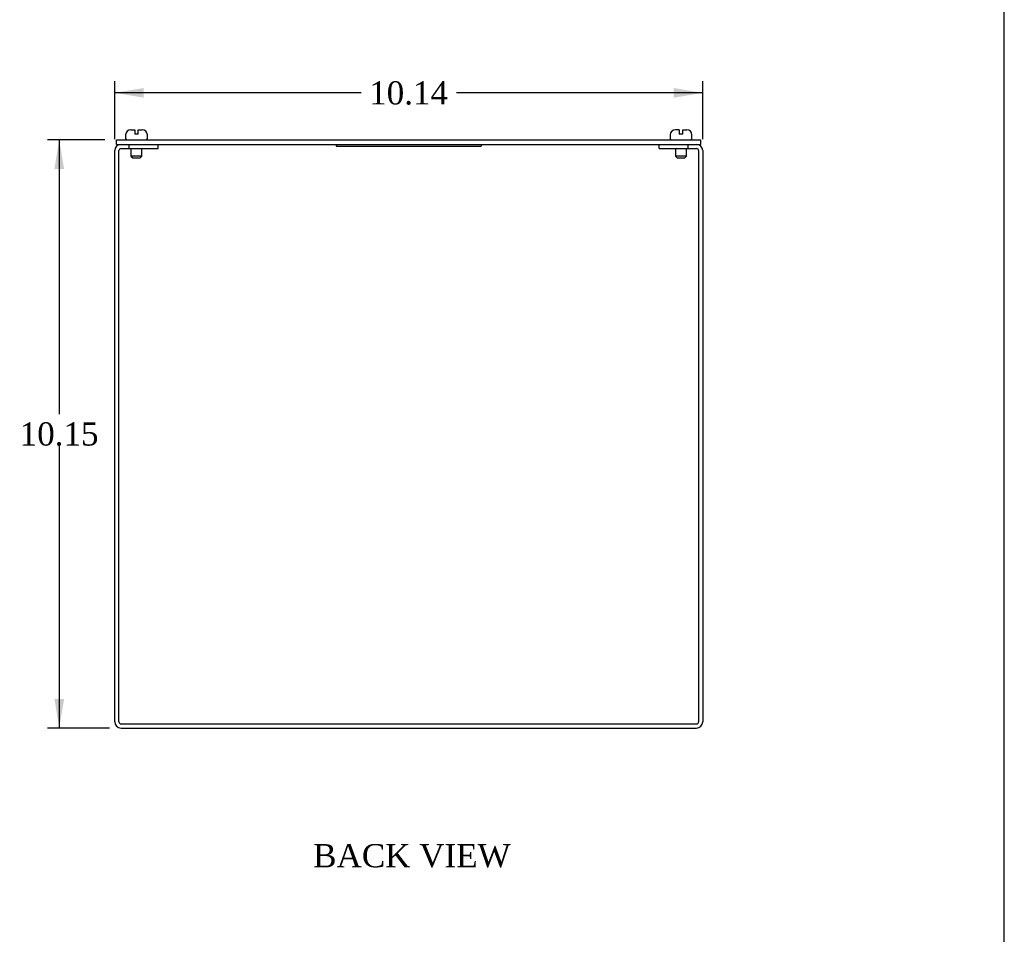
# Model space of a CAD drawing. Header units: inches. Extents: x 0.2 to 77.9, y -0.5 to 51.8.
# Tile 2 of 3: x 60.9 to 77.9, y 15.3 to 31.1. Entities that reach past the tile are written whole.
import ezdxf
from ezdxf.enums import TextEntityAlignment as Align

# ---------------------------------------------------------------- set-up
doc = ezdxf.new("R2010")
doc.units = ezdxf.units.IN
doc.header["$MEASUREMENT"] = 0
for name, color, linetype in [('COM56310-3', 7, 'Continuous'), ('COM56316-2', 7, 'Continuous'), ('Default', 7, 'Continuous'), ('QLB20316', 7, 'Continuous'), ('SCS19515', 7, 'Continuous')]:
    doc.layers.add(name, color=color, linetype=linetype)
doc.styles.add('SEACAD_Times_New_Roman', font='times.ttf')
doc.dimstyles.new('HAMMOND_(STH_-_66x44)', dxfattribs={"dimtxt": 0.4, "dimasz": 0.5, "dimexe": 0.2, "dimexo": 0.2, "dimgap": 0.1, "dimtad": 0, "dimtih": 1, "dimtoh": 1, "dimzin": 0, "dimdsep": 46, "dimtxsty": 'SEACAD_Times_New_Roman', "dimblk1": '_SE_FILLED', "dimblk2": '_SE_FILLED', "dimsah": 1, "dimcen": 0.2, "dimadec": 0, "dimazin": 0, "dimtfac": 0.8, "dimtofl": 0, "dimtmove": 0, "dimatfit": 3, "dimfxl": 1, "dimtolj": 1, "dimtzin": 0, "dimarcsym": 0})

# ---------------------------------------------------------------- blocks, each defined once
blk = doc.blocks.new('SE6')
at = {"layer": 'COM56310-3', "color": 7, "linetype": 'Continuous'}
for p, q in [((62.650960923, 28.928933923), (62.792960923, 28.928933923)), ((62.792960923, 28.856933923), (62.792960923, 28.928933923)), ((63.292960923, 28.856933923), (63.292960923, 28.928933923)), ((71.936960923, 28.856933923), (71.936960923, 28.928933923)), ((72.436960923, 28.928933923), (72.578960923, 28.928933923)), ((72.436960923, 28.856933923), (72.436960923, 28.928933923)), ((62.542960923, 18.964933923), (62.542960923, 28.820933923)), ((62.61496092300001, 18.964933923), (62.61496092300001, 28.820933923)), ((62.650960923, 28.856933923), (62.792960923, 28.856933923)), ((62.792960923, 28.856933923), (63.292960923, 28.856933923)), ((71.936960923, 28.856933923), (72.436960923, 28.856933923)), ((72.436960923, 28.856933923), (72.578960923, 28.856933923)), ((72.614960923, 28.820933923), (72.614960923, 18.964933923)), ((72.686960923, 28.820933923), (72.686960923, 18.964933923)), ((62.650960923, 18.928933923), (72.578960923, 18.928933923)), ((62.650960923, 18.856933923), (72.578960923, 18.856933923))]:
    blk.add_line(p, q, dxfattribs=at)
for centre, radius, start, end in [((62.650960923, 28.820933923), 0.1080000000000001, 90, 180), ((72.578960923, 28.820933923), 0.1080000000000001, 0, 90), ((62.650960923, 28.820933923), 0.0360000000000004, 90, 180), ((72.578960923, 28.820933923), 0.0359999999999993, 0, 90), ((62.650960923, 18.964933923), 0.1080000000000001, 180, 270), ((62.650960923, 18.964933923), 0.0360000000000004, 180, 270), ((72.578960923, 18.964933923), 0.108, 270, 0), ((72.578960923, 18.964933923), 0.036, 270, 0)]:
    blk.add_arc(centre, radius, start, end, dxfattribs=at)
at = {"layer": 'COM56316-2', "color": 7, "linetype": 'Continuous'}
for p, q in [((62.574210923, 29.006926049), (72.655710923, 29.006926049)), ((62.574210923, 28.928933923), (62.574210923, 29.006926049)), ((62.574210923, 28.928933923), (62.650960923, 28.928933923)), ((62.792960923, 28.928933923), (72.436960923, 28.928933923)), ((72.578960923, 28.928933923), (72.655710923, 28.928933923)), ((72.655710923, 28.928933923), (72.655710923, 29.006926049))]:
    blk.add_line(p, q, dxfattribs=at)
at = {"layer": 'QLB20316', "color": 7, "linetype": 'Continuous'}
for p, q in [((66.364960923, 28.928933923), (66.364960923, 28.898933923)), ((66.364960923, 28.898933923), (66.739960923, 28.898933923)), ((66.739960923, 28.898933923), (68.489960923, 28.898933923)), ((68.489960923, 28.898933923), (68.864960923, 28.898933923)), ((68.864960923, 28.928933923), (68.864960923, 28.898933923))]:
    blk.add_line(p, q, dxfattribs=at)
at = {"layer": 'SCS19515', "color": 7, "linetype": 'Continuous'}
for p, q in [((62.730460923, 29.091926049), (62.730460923, 29.031926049)), ((62.820460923, 29.181926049), (62.887960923, 29.181926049)), ((62.887960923, 29.181926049), (62.887960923, 29.106926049)), ((62.947960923, 29.106926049), (62.887960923, 29.106926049)), ((62.947960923, 29.181926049), (63.015460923, 29.181926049)), ((62.947960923, 29.106926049), (62.947960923, 29.181926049)), ((63.105460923, 29.031926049), (63.105460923, 29.091926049)), ((72.124460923, 29.091926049), (72.124460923, 29.031926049)), ((72.281960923, 29.181926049), (72.214460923, 29.181926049)), ((72.281960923, 29.181926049), (72.281960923, 29.106926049)), ((72.341960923, 29.106926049), (72.281960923, 29.106926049)), ((72.341960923, 29.181926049), (72.409460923, 29.181926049)), ((72.341960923, 29.106926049), (72.341960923, 29.181926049)), ((72.499460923, 29.031926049), (72.499460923, 29.091926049)), ((62.822960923, 28.856933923), (62.822960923, 28.724426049)), ((63.012960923, 28.724426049), (62.822960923, 28.724426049)), ((62.822960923, 28.724426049), (62.852960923, 28.694426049)), ((62.982960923, 28.694426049), (63.012960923, 28.724426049)), ((63.012960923, 28.724426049), (63.012960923, 28.856933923)), ((72.216960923, 28.856933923), (72.216960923, 28.724426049)), ((72.406960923, 28.724426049), (72.216960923, 28.724426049)), ((72.216960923, 28.724426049), (72.246960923, 28.694426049)), ((72.376960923, 28.694426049), (72.406960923, 28.724426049)), ((72.406960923, 28.724426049), (72.406960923, 28.856933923)), ((62.852960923, 28.694426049), (62.982960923, 28.694426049)), ((72.246960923, 28.694426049), (72.376960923, 28.694426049))]:
    blk.add_line(p, q, dxfattribs=at)
for centre, radius, start, end in [((62.820460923, 29.091926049), 0.0900000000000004, 90, 180), ((63.015460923, 29.091926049), 0.0899999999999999, 0, 90), ((72.214460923, 29.091926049), 0.0900000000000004, 90, 180), ((72.409460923, 29.091926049), 0.0899999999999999, 0, 90), ((62.755460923, 29.031926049), 0.0249999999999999, 180, 270), ((63.080460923, 29.031926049), 0.0249999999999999, 270, 0), ((72.149460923, 29.031926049), 0.0249999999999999, 180, 270), ((72.474460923, 29.031926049), 0.0249999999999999, 270, 0)]:
    blk.add_arc(centre, radius, start, end, dxfattribs=at)
blk = doc.blocks.new('DMBLK1237')
at = {"layer": 'Default', "linetype": 'Continuous', "transparency": 16777216}
for points in [[(63.0429609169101, 29.90129331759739), (62.5429609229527, 29.81795998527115), (63.0429609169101, 29.73462665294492)], [(72.18696092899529, 29.90129331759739), (72.18696092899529, 29.73462665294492), (72.6869609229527, 29.81795998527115)]]:
    blk.add_hatch(color=7, dxfattribs=at).paths.add_polyline_path(points)
at = {"layer": 'Default', "color": 7, "linetype": 'Continuous', "transparency": 16777216}
for p, q in [((62.542960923, 29.0209339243), (62.542960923, 30.0179599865)), ((72.686960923, 29.0209339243), (72.686960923, 30.0179599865)), ((66.7924966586, 29.8179599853), (62.542960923, 29.8179599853)), ((72.686960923, 29.8179599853), (68.4374254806, 29.8179599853))]:
    blk.add_line(p, q, dxfattribs=at)
at = {"layer": 'Default', "color": 7, "linetype": 'Continuous', "transparency": 16777216, "style": 'SEACAD_Times_New_Roman'}
blk.add_text('10.14', height=0.4, dxfattribs=at).set_placement((66.9324967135, 30.0179599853), align=Align.TOP_LEFT)
blk = doc.blocks.new('_SE_FILLED')
at = {"color": 0}
blk.add_line((0, 0), (-1, 0), dxfattribs=at)
blk.add_solid([(0, 0), (-1, -0.1665), (-1, 0.1665), (0, 0)], dxfattribs=at)
blk = doc.blocks.new('DMBLK1238')
at = {"layer": 'Default', "linetype": 'Continuous', "transparency": 16777216}
for points in [[(61.50254934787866, 28.50692605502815), (61.66921601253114, 28.50692605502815), (61.5858826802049, 29.00692604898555)], [(61.50254934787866, 19.3569339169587), (61.5858826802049, 18.8569339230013), (61.66921601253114, 19.3569339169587)]]:
    blk.add_hatch(color=7, dxfattribs=at).paths.add_polyline_path(points)
at = {"layer": 'Default', "color": 7, "linetype": 'Continuous', "transparency": 16777216}
for p, q in [((62.3742109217, 29.006926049), (61.385882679, 29.006926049)), ((61.58588268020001, 29.006926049), (61.58588268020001, 24.2719301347)), ((61.58588268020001, 23.7319303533), (61.58588268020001, 18.856933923)), ((62.4509609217, 18.856933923), (61.385882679, 18.856933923))]:
    blk.add_line(p, q, dxfattribs=at)
at = {"layer": 'Default', "color": 7, "linetype": 'Continuous', "transparency": 16777216, "style": 'SEACAD_Times_New_Roman'}
blk.add_text('10.15', height=0.4, dxfattribs=at).set_placement((60.90341822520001, 24.1319302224), align=Align.TOP_LEFT)
blk = doc.blocks.new('BORDER')
at = {"layer": 'Default', "color": 7, "linetype": 'Continuous'}
blk.add_line((0, 0), (0, 27.86), dxfattribs=at)

msp = doc.modelspace()

# ---------------------------------------------------------------- block references
at = {"layer": 'Default', "color": 7, "xscale": 1.855, "yscale": 1.855, "zscale": 1.855}
msp.add_blockref('BORDER', (77.8878640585, 0.0723713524), dxfattribs=at)
at = {"layer": 'Default'}
msp.add_blockref('SE6', (0, 0), dxfattribs=at)

# ---------------------------------------------------------------- texts
at = {"layer": 'Default', "color": 7, "linetype": 'Continuous', "style": 'SEACAD_Times_New_Roman'}
msp.add_text('BACK VIEW', height=0.4, dxfattribs=at).set_placement((65.9660287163, 16.853851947), align=Align.TOP_LEFT)

# ---------------------------------------------------------------- dimensions: what is measured, and where the dimension line sits
at = {"layer": 'Default', "color": 7, "linetype": 'Continuous'}
for base, p1, p2, angle, picture, middle, dimtype in [((72.686960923, 29.8179599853), (72.686960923, 28.820933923), (62.542960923, 28.820933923), 180, 'DMBLK1237', (67.6149611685, 29.8179599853), 161), ((61.58588268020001, 18.856933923), (62.574210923, 29.006926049), (62.650960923, 18.856933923), 90, 'DMBLK1238', (61.58588268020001, 23.9319302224), 160)]:
    dim = msp.add_linear_dim(base=base, p1=p1, p2=p2, angle=angle, text='\\A1;<>', dimstyle='HAMMOND_(STH_-_66x44)', dxfattribs=at)
    dim.commit()
    dim.dimension.update_dxf_attribs({"geometry": picture, "text_midpoint": middle, "dimtype": dimtype})

doc.saveas('drawing.dxf')
